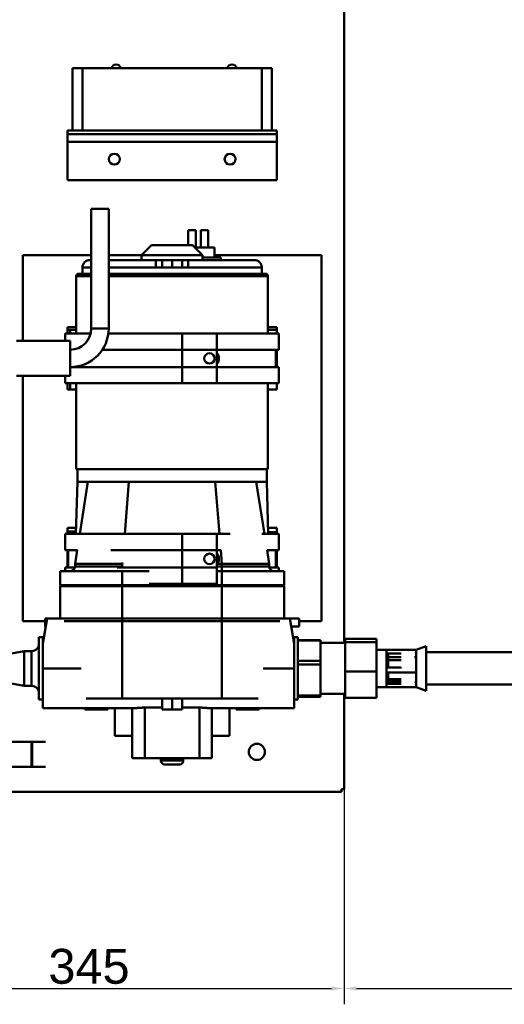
# Model space of a CAD drawing. Header units: millimetres. Extents: x 198383 to 706415, y -768832 to -310514.
# Tile 15 of 40: x 204877 to 205910, y -371181 to -369082. Entities that reach past the tile are written whole.
import ezdxf

# ---------------------------------------------------------------- set-up
doc = ezdxf.new("R2010")
doc.units = ezdxf.units.MM
for name, color, linetype, lineweight in [('Bemaßungen(DIN)', 7, 'Continuous', 25), ('Sichtbare Kanten(DIN)', 7, 'Continuous', 50), ('Sichtbare tangentiale Kanten(DIN)', 7, 'Continuous', 50)]:
    doc.layers.add(name, color=color, linetype=linetype, lineweight=lineweight)
doc.styles.add('DIN - Andere-03', font='arial.ttf')

msp = doc.modelspace()

# ---------------------------------------------------------------- linework, layer by layer
at = {"layer": 'Bemaßungen(DIN)', "color": 4, "linetype": 'Continuous', "lineweight": 25, "transparency": 16777216}
for p, q in [((205568.082, -370722.549), (205568.082, -371180.97)), ((205568.082, -370722.549), (205568.082, -371180.982)), ((203763.064, -371147.259), (205541.537, -371147.259)), ((205594.626, -371147.27), (206736.034, -371147.27))]:
    msp.add_line(p, q, dxfattribs=at)
at = {"layer": 'Bemaßungen(DIN)', "color": 4, "linetype": 'Continuous', "transparency": 16777216}
for points in [[(205541.537, -371142.835), (205541.537, -371151.683), (205568.082, -371147.259)], [(205594.626, -371142.846), (205594.626, -371151.694), (205568.082, -371147.27)]]:
    msp.add_solid(points, dxfattribs=at)
at = {"layer": 'Sichtbare Kanten(DIN)'}
for p, q in [((205568.082, -368662.705), (205568.082, -370410.653)), ((204989.414, -369318.352), (204989.414, -369185.63)), ((205010.65, -369185.63), (204989.414, -369185.63)), ((205010.65, -369185.63), (205392.889, -369185.63)), ((205414.124, -369185.63), (205392.889, -369185.63)), ((205414.124, -369318.352), (205414.124, -369185.63)), ((205424.742, -369318.352), (204978.797, -369318.352)), ((204978.797, -369318.352), (204978.797, -369326.315)), ((205424.742, -369326.315), (204978.797, -369326.315)), ((204978.797, -369326.315), (204978.797, -369342.241)), ((205392.889, -369318.352), (205010.65, -369318.352)), ((205424.742, -369318.352), (205424.742, -369326.315)), ((205424.742, -369342.241), (205424.742, -369326.315)), ((204978.797, -369342.241), (204978.797, -369424.529)), ((205424.742, -369342.241), (205424.742, -369424.529)), ((205424.742, -369424.529), (204978.797, -369424.529)), ((205029.231, -369485.581), (205066.393, -369485.581)), ((205029.231, -369485.581), (205029.231, -369740.407)), ((205066.393, -369485.581), (205066.393, -369740.407)), ((205236.087, -369530.707), (205252.014, -369530.707)), ((205236.087, -369562.56), (205236.087, -369530.707)), ((205252.014, -369567.869), (205252.014, -369530.707)), ((205262.632, -369530.707), (205278.558, -369530.707)), ((205262.632, -369567.869), (205262.632, -369530.707)), ((205278.558, -369567.869), (205278.558, -369530.707)), ((205157.781, -369562.56), (205136.546, -369583.795)), ((205157.781, -369562.56), (205245.378, -369562.56)), ((205245.378, -369562.56), (205266.613, -369583.795)), ((205250.687, -369567.869), (205291.831, -369567.869)), ((205291.831, -369589.104), (205291.831, -369567.869)), ((204883.237, -369583.795), (205029.231, -369583.795)), ((204883.237, -369766.951), (204883.237, -369583.795)), ((205066.393, -369583.795), (205136.546, -369583.795)), ((205136.546, -369583.795), (205136.546, -369594.413)), ((205266.613, -369583.795), (205136.546, -369583.795)), ((205266.613, -369583.795), (205266.613, -369594.413)), ((205266.613, -369589.104), (205305.103, -369589.104)), ((205291.831, -369583.795), (205520.302, -369583.795)), ((205305.103, -369594.413), (205305.103, -369589.104)), ((205520.302, -369583.795), (205520.302, -370364.2)), ((205010.46, -369610.34), (205010.46, -369623.612)), ((205026.387, -369594.413), (205029.231, -369594.413)), ((205066.393, -369594.413), (205167.072, -369594.413)), ((205167.072, -369594.413), (205180.344, -369594.413)), ((205167.072, -369610.34), (205167.072, -369594.413)), ((205236.087, -369610.34), (205167.072, -369610.34)), ((205180.344, -369594.413), (205180.344, -369610.34)), ((205180.344, -369594.413), (205201.58, -369594.413)), ((205201.58, -369594.413), (205201.58, -369610.34)), ((205201.58, -369594.413), (205222.815, -369594.413)), ((205222.815, -369594.413), (205222.815, -369610.34)), ((205222.815, -369594.413), (205236.087, -369594.413)), ((205236.087, -369594.413), (205236.087, -369610.34)), ((205236.087, -369594.413), (205376.773, -369594.413)), ((205392.699, -369610.34), (205392.699, -369623.612)), ((204997.188, -369628.921), (204997.188, -369751.025)), ((205002.497, -369623.612), (205029.231, -369623.612)), ((205066.393, -369623.612), (205400.662, -369623.612)), ((205405.971, -369628.921), (205405.971, -369751.025)), ((204978.797, -369751.025), (204978.797, -369737.753)), ((204978.797, -369737.753), (204997.188, -369737.753)), ((205405.971, -369737.753), (205424.742, -369737.753)), ((205424.742, -369737.753), (205424.742, -369751.025)), ((204973.829, -369751.025), (204973.829, -369766.951)), ((204973.829, -369751.025), (205027.964, -369751.025)), ((204978.797, -369743.062), (204997.188, -369743.062)), ((204984.106, -369751.025), (204984.106, -369743.062)), ((205065.705, -369751.025), (205222.815, -369751.025)), ((205297.139, -369751.025), (205222.815, -369751.025)), ((205297.139, -369751.025), (205429.33, -369751.025)), ((205297.139, -369751.025), (205297.139, -369785.533)), ((205405.971, -369743.062), (205424.742, -369743.062)), ((205429.33, -369751.025), (205429.33, -369785.533)), ((204869.965, -369766.951), (204984.106, -369766.951)), ((204984.106, -369841.276), (204984.106, -369766.951)), ((205222.815, -369785.533), (205052.916, -369785.533)), ((205222.815, -369785.533), (205297.139, -369785.533)), ((205297.139, -369785.533), (205297.139, -369822.695)), ((205429.33, -369785.533), (205297.139, -369785.533)), ((205422.96, -369822.695), (205422.96, -369785.533)), ((205424.742, -369785.533), (205424.742, -369822.695)), ((204869.965, -369841.276), (204984.106, -369841.276)), ((204883.237, -370364.2), (204883.237, -369841.276)), ((204973.829, -369841.276), (204973.829, -369857.202)), ((204984.106, -369822.695), (205222.815, -369822.695)), ((205297.139, -369822.695), (205222.815, -369822.695)), ((205297.139, -369822.695), (205429.33, -369822.695)), ((205297.139, -369822.695), (205297.139, -369857.202)), ((205429.33, -369822.695), (205429.33, -369857.202)), ((204973.829, -369857.202), (205222.815, -369857.202)), ((204978.797, -369870.475), (204978.797, -369857.202)), ((204984.106, -369870.475), (204984.106, -369857.202)), ((204997.188, -369857.202), (204997.188, -370040.359)), ((205297.139, -369857.202), (205222.815, -369857.202)), ((205297.139, -369857.202), (205429.33, -369857.202)), ((205405.971, -369857.202), (205405.971, -370040.359)), ((205424.742, -369857.202), (205424.742, -369870.475)), ((204997.188, -369870.475), (204978.797, -369870.475)), ((205424.742, -369870.475), (205405.971, -369870.475)), ((204997.188, -370040.359), (205405.971, -370040.359)), ((204999.842, -370040.359), (204999.842, -370066.903)), ((205403.317, -370040.359), (205403.317, -370066.903)), ((204996.464, -370178.389), (204999.842, -370066.903)), ((204999.842, -370066.903), (205022.07, -370066.903)), ((205022.07, -370066.903), (205109.524, -370066.903)), ((205109.524, -370066.903), (205293.636, -370066.903)), ((205293.636, -370066.903), (205381.089, -370066.903)), ((205381.089, -370066.903), (205403.317, -370066.903)), ((205403.317, -370066.903), (205406.695, -370178.389)), ((204973.829, -370178.389), (204973.829, -370212.897)), ((204973.829, -370178.389), (205222.815, -370178.389)), ((204978.797, -370178.389), (204978.797, -370165.117)), ((204978.797, -370165.117), (204996.866, -370165.117)), ((204978.797, -370173.08), (204996.625, -370173.08)), ((204984.106, -370178.389), (204984.106, -370173.08)), ((205297.139, -370178.389), (205222.815, -370178.389)), ((205297.139, -370178.389), (205325.291, -370178.389)), ((205297.139, -370178.389), (205297.139, -370212.897)), ((205392.802, -370178.389), (205429.33, -370178.389)), ((205406.293, -370165.117), (205424.742, -370165.117)), ((205406.582, -370174.657), (205424.742, -370174.657)), ((205424.742, -370165.117), (205424.742, -370178.389)), ((205429.33, -370178.389), (205429.33, -370212.897)), ((204999.788, -370212.897), (204973.829, -370212.897)), ((204978.797, -370250.059), (204978.797, -370212.897)), ((204980.2, -370250.059), (204980.2, -370212.897)), ((205222.815, -370212.897), (205070.649, -370212.897)), ((205222.815, -370212.897), (205297.139, -370212.897)), ((205297.139, -370212.897), (205297.139, -370250.059)), ((205305.967, -370212.897), (205297.139, -370212.897)), ((205429.33, -370212.897), (205403.999, -370212.897)), ((205422.96, -370250.059), (205422.96, -370212.897)), ((205424.742, -370212.897), (205424.742, -370250.059)), ((204962.68, -370258.022), (204962.68, -370287.221)), ((204962.68, -370258.022), (205095.402, -370258.022)), ((204973.829, -370250.059), (204994.196, -370250.059)), ((204973.829, -370250.059), (204973.829, -370258.022)), ((204994.534, -370242.096), (205095.402, -370242.096)), ((204994.534, -370247.405), (204994.534, -370242.096)), ((205084.071, -370250.059), (205222.815, -370250.059)), ((205096.347, -370242.096), (205095.402, -370242.096)), ((205095.402, -370258.022), (205152.664, -370258.022)), ((205297.139, -370250.059), (205222.815, -370250.059)), ((205297.139, -370250.059), (205297.139, -370284.567)), ((205297.139, -370258.022), (205307.757, -370258.022)), ((205307.757, -370242.096), (205298.053, -370242.096)), ((205307.757, -370242.096), (205408.626, -370242.096)), ((205307.757, -370258.022), (205440.479, -370258.022)), ((205408.626, -370247.405), (205408.626, -370242.096)), ((205408.963, -370250.059), (205429.33, -370250.059)), ((205429.33, -370250.059), (205429.33, -370258.022)), ((205440.479, -370287.221), (205440.479, -370258.022)), ((204962.68, -370287.221), (204965.335, -370289.876)), ((204962.68, -370287.221), (205095.402, -370287.221)), ((204962.68, -370289.876), (205095.402, -370289.876)), ((204962.68, -370289.876), (204962.68, -370358.891)), ((205307.757, -370287.221), (205095.402, -370287.221)), ((205095.402, -370289.876), (205307.757, -370289.876)), ((205152.664, -370284.567), (205222.815, -370284.567)), ((205297.139, -370284.567), (205222.815, -370284.567)), ((205307.757, -370287.221), (205440.479, -370287.221)), ((205307.757, -370289.876), (205440.479, -370289.876)), ((205437.825, -370289.876), (205440.479, -370287.221)), ((205440.479, -370358.891), (205440.479, -370289.876)), ((204930.827, -370364.2), (204883.237, -370364.2)), ((204925.708, -370411.98), (204935.069, -370358.891)), ((204930.827, -370375.925), (204930.827, -370358.891)), ((204930.827, -370358.891), (204935.069, -370358.891)), ((204935.069, -370358.891), (204971.579, -370358.891)), ((205095.402, -370358.891), (204971.579, -370358.891)), ((204971.579, -370358.891), (205095.402, -370358.891)), ((204971.579, -370364.2), (205095.402, -370364.2)), ((205307.757, -370358.891), (205095.402, -370358.891)), ((205307.757, -370358.891), (205095.402, -370358.891)), ((205307.757, -370364.2), (205095.402, -370364.2)), ((205431.58, -370358.891), (205307.757, -370358.891)), ((205307.757, -370358.891), (205431.58, -370358.891)), ((205307.757, -370364.2), (205431.58, -370364.2)), ((205431.58, -370358.891), (205452.543, -370358.891)), ((205452.543, -370358.891), (205461.904, -370411.98)), ((205452.543, -370358.891), (205472.332, -370358.891)), ((205472.332, -370358.891), (205472.332, -370375.925)), ((205520.302, -370364.2), (205472.332, -370364.2)), ((204932.065, -370375.925), (204930.827, -370375.925)), ((205472.332, -370375.925), (205455.547, -370375.925)), ((204917.745, -370531.429), (204917.745, -370398.708)), ((204917.745, -370398.708), (204925.708, -370398.708)), ((204925.708, -370411.98), (204925.708, -370398.708)), ((205461.904, -370398.708), (205461.904, -370411.98)), ((205469.868, -370398.708), (205461.904, -370398.708)), ((205469.868, -370398.708), (205469.868, -370531.429)), ((205517.648, -370404.67), (205469.868, -370404.67)), ((205517.648, -370404.67), (205517.648, -370405.529)), ((205517.648, -370410.653), (205517.648, -370405.529)), ((205570.736, -370408.992), (205570.736, -370402.189)), ((205570.736, -370402.189), (205637.097, -370402.189)), ((205570.736, -370471.872), (205570.736, -370408.992)), ((205570.736, -370408.992), (205637.097, -370408.992)), ((205637.097, -370402.189), (205637.097, -370408.992)), ((205637.097, -370408.992), (205637.097, -370471.872)), ((204859.347, -370433.215), (204885.891, -370427.906)), ((204885.891, -370427.906), (204901.818, -370427.906)), ((204885.891, -370502.231), (204885.891, -370427.906)), ((204925.708, -370410.653), (204925.942, -370410.653)), ((204925.708, -370465.069), (204925.708, -370411.98)), ((205461.904, -370410.653), (205461.67, -370410.653)), ((205461.904, -370411.98), (205461.904, -370465.069)), ((205517.648, -370410.653), (205517.648, -370443.835)), ((205570.736, -370410.653), (205517.648, -370410.653)), ((205658.333, -370425.252), (205637.097, -370425.252)), ((205658.333, -370425.252), (205658.333, -370425.446)), ((205722.039, -370425.42), (205658.333, -370425.42)), ((205658.333, -370425.446), (205658.333, -370468.994)), ((205722.039, -370425.252), (205743.275, -370417.289)), ((205722.039, -370425.446), (205722.039, -370425.252)), ((205722.039, -370468.994), (205722.039, -370425.446)), ((205743.275, -370417.289), (205743.275, -370512.848)), ((205517.648, -370448.965), (205517.648, -370443.835)), ((205517.648, -370448.965), (205517.648, -370456.311)), ((205662.314, -370433.234), (205690.193, -370433.234)), ((205982.174, -370430.561), (205743.275, -370430.561)), ((204925.708, -370465.069), (204925.708, -370550.011)), ((205461.904, -370465.069), (205461.904, -370550.011)), ((205517.648, -370456.311), (205517.648, -370464.194)), ((205517.648, -370464.194), (205517.648, -370515.171)), ((205570.736, -370471.872), (205637.097, -370471.872)), ((205570.736, -370527.948), (205570.736, -370471.872)), ((205637.097, -370471.872), (205637.097, -370527.948)), ((205658.333, -370468.994), (205658.333, -370504.885)), ((205690.216, -370463.161), (205659.171, -370463.161)), ((205722.039, -370504.885), (205722.039, -370468.994)), ((205721.755, -370473.779), (205658.617, -370473.779)), ((204859.347, -370496.922), (204885.891, -370502.231)), ((204885.891, -370502.231), (204901.818, -370502.231)), ((205658.333, -370504.885), (205637.097, -370504.885)), ((205722.039, -370504.717), (205658.333, -370504.717)), ((205690.187, -370497.87), (205662.314, -370497.87)), ((205722.039, -370504.885), (205743.275, -370512.848)), ((205982.174, -370499.576), (205743.275, -370499.576)), ((204917.745, -370531.429), (204925.708, -370531.429)), ((205095.402, -370528.775), (205018.074, -370528.775)), ((205095.402, -370528.775), (205018.074, -370528.775)), ((205201.58, -370528.775), (205095.402, -370528.775)), ((205095.402, -370528.775), (205307.757, -370528.775)), ((205180.344, -370528.775), (205180.344, -370552.665)), ((205201.58, -370528.775), (205201.58, -370552.665)), ((205307.757, -370528.775), (205201.58, -370528.775)), ((205222.815, -370528.775), (205222.815, -370552.665)), ((205385.085, -370528.775), (205307.757, -370528.775)), ((205385.085, -370528.775), (205307.757, -370528.775)), ((205469.868, -370531.429), (205461.904, -370531.429)), ((205517.648, -370525.467), (205469.868, -370525.467)), ((205517.648, -370515.171), (205517.648, -370523.054)), ((205570.736, -370519.484), (205517.648, -370519.484)), ((205517.648, -370523.054), (205517.648, -370525.467)), ((205568.082, -370519.484), (205568.082, -370722.549)), ((205570.736, -370527.948), (205637.097, -370527.948)), ((205118.854, -370550.011), (204925.708, -370550.011)), ((205015.769, -370550.011), (205015.769, -370552.665)), ((205015.769, -370552.665), (205028.029, -370552.665)), ((205028.029, -370550.011), (205028.029, -370552.665)), ((205028.029, -370552.665), (205052.55, -370552.665)), ((205052.55, -370550.011), (205052.55, -370552.665)), ((205052.55, -370552.665), (205064.81, -370552.665)), ((205064.81, -370550.011), (205064.81, -370552.665)), ((205079.476, -370550.011), (205079.476, -370608.408)), ((205116.638, -370550.011), (205116.638, -370656.188)), ((205180.344, -370548.504), (205143.182, -370548.504)), ((205180.344, -370552.665), (205201.58, -370552.665)), ((205201.58, -370552.665), (205222.815, -370552.665)), ((205259.977, -370548.504), (205222.815, -370548.504)), ((205461.904, -370550.011), (205284.306, -370550.011)), ((205286.522, -370656.188), (205286.522, -370550.011)), ((205323.684, -370550.011), (205323.684, -370608.408)), ((205338.349, -370550.011), (205338.349, -370552.665)), ((205338.349, -370552.665), (205350.609, -370552.665)), ((205350.609, -370550.011), (205350.609, -370552.665)), ((205350.609, -370552.665), (205375.13, -370552.665)), ((205375.13, -370550.011), (205375.13, -370552.665)), ((205375.13, -370552.665), (205387.39, -370552.665)), ((205387.39, -370550.011), (205387.39, -370552.665)), ((205116.638, -370608.408), (205079.476, -370608.408)), ((205323.684, -370608.408), (205286.522, -370608.408)), ((204901.818, -370621.68), (204843.42, -370621.68)), ((204901.818, -370674.769), (204901.818, -370621.68)), ((204903.266, -370621.68), (204901.818, -370621.68)), ((204903.266, -370674.769), (204903.266, -370621.68)), ((204931.499, -370621.68), (204903.266, -370621.68)), ((205143.182, -370656.188), (205116.638, -370656.188)), ((205259.977, -370656.188), (205143.182, -370656.188)), ((205177.69, -370661.497), (205177.69, -370656.188)), ((205225.47, -370661.497), (205225.47, -370656.188)), ((205286.522, -370656.188), (205259.977, -370656.188)), ((204843.42, -370674.769), (204901.818, -370674.769)), ((204901.818, -370674.769), (204903.266, -370674.769)), ((204903.266, -370674.769), (204931.499, -370674.769)), ((205217.506, -370669.46), (205185.653, -370669.46)), ((205562.773, -370722.549), (205568.082, -370722.549)), ((205562.773, -370727.858), (205562.773, -370722.549)), ((205562.773, -370727.858), (204355.8, -370727.858))]:
    msp.add_line(p, q, dxfattribs=at)
at = {"layer": 'Sichtbare Kanten(DIN)', "flags": 128}
for points in [[(205658.333, -370428.876), (205658.337, -370429.138), (205658.352, -370429.403), (205658.377, -370429.668), (205658.415, -370429.938), (205658.47, -370430.216), (205658.543, -370430.498), (205658.634, -370430.778), (205658.745, -370431.049), (205658.873, -370431.307), (205659.015, -370431.548), (205659.171, -370431.77), (205659.343, -370431.979), (205659.533, -370432.175), (205659.737, -370432.357), (205659.956, -370432.524), (205660.188, -370432.674), (205660.431, -370432.807), (205660.685, -370432.921), (205660.947, -370433.017), (205661.216, -370433.096), (205661.489, -370433.157), (205661.764, -370433.2), (205662.04, -370433.226), (205662.314, -370433.234)], [(205721.379, -370431.513), (205721.438, -370431.416), (205721.495, -370431.315), (205721.55, -370431.211), (205721.602, -370431.104), (205721.651, -370430.995), (205721.697, -370430.884), (205721.74, -370430.771), (205721.78, -370430.657), (205721.816, -370430.542), (205721.849, -370430.427), (205721.879, -370430.311), (205721.906, -370430.195), (205721.93, -370430.08), (205721.952, -370429.966), (205721.97, -370429.854), (205721.986, -370429.744), (205721.999, -370429.634), (205722.01, -370429.525), (205722.019, -370429.416), (205722.027, -370429.308), (205722.032, -370429.199), (205722.036, -370429.091), (205722.038, -370428.983), (205722.039, -370428.876)], [(205659.171, -370463.162), (205659.097, -370463.162), (205659.028, -370463.166), (205658.96, -370463.171), (205658.896, -370463.179), (205658.834, -370463.189), (205658.776, -370463.203), (205658.72, -370463.219), (205658.669, -370463.239), (205658.622, -370463.262), (205658.578, -370463.288), (205658.539, -370463.318), (205658.504, -370463.351), (205658.473, -370463.387), (205658.445, -370463.425), (205658.421, -370463.467), (205658.401, -370463.51), (205658.384, -370463.556), (205658.369, -370463.604), (205658.358, -370463.656), (205658.348, -370463.71), (205658.341, -370463.767), (205658.336, -370463.827), (205658.334, -370463.89), (205658.333, -370463.956)], [(205722.039, -370463.956), (205722.039, -370463.908), (205722.037, -370463.861), (205722.035, -370463.816), (205722.031, -370463.772), (205722.026, -370463.73), (205722.02, -370463.689), (205722.013, -370463.65), (205722.004, -370463.613), (205721.995, -370463.577), (205721.983, -370463.542), (205721.97, -370463.509), (205721.956, -370463.477), (205721.939, -370463.446), (205721.921, -370463.417), (205721.9, -370463.389), (205721.878, -370463.362), (205721.854, -370463.337), (205721.827, -370463.314), (205721.799, -370463.292), (205721.768, -370463.272), (205721.735, -370463.254), (205721.7, -370463.238), (205721.663, -370463.223), (205721.623, -370463.211)], [(205658.333, -370473.445), (205658.333, -370473.472), (205658.334, -370473.498), (205658.336, -370473.523), (205658.339, -370473.546), (205658.342, -370473.569), (205658.346, -370473.59), (205658.351, -370473.61), (205658.357, -370473.629), (205658.364, -370473.647), (205658.372, -370473.664), (205658.381, -370473.679), (205658.391, -370473.693), (205658.402, -370473.707), (205658.415, -370473.719), (205658.428, -370473.73), (205658.443, -370473.74), (205658.46, -370473.749), (205658.478, -370473.757), (205658.497, -370473.764), (205658.518, -370473.769), (205658.54, -370473.774), (205658.564, -370473.777), (205658.59, -370473.779), (205658.617, -370473.779)], [(205721.755, -370473.779), (205721.782, -370473.779), (205721.808, -370473.777), (205721.832, -370473.774), (205721.854, -370473.769), (205721.875, -370473.764), (205721.894, -370473.757), (205721.912, -370473.749), (205721.928, -370473.74), (205721.944, -370473.73), (205721.957, -370473.719), (205721.97, -370473.707), (205721.981, -370473.693), (205721.991, -370473.679), (205722, -370473.664), (205722.008, -370473.647), (205722.015, -370473.629), (205722.021, -370473.61), (205722.026, -370473.59), (205722.03, -370473.569), (205722.033, -370473.546), (205722.036, -370473.523), (205722.038, -370473.498), (205722.039, -370473.472), (205722.039, -370473.445)], [(205662.314, -370497.87), (205662.04, -370497.879), (205661.764, -370497.907), (205661.489, -370497.954), (205661.216, -370498.02), (205660.947, -370498.104), (205660.685, -370498.207), (205660.431, -370498.329), (205660.188, -370498.47), (205659.956, -370498.628), (205659.737, -370498.803), (205659.533, -370498.992), (205659.343, -370499.194), (205659.171, -370499.409), (205659.015, -370499.634), (205658.873, -370499.876), (205658.745, -370500.134), (205658.634, -370500.402), (205658.543, -370500.675), (205658.47, -370500.948), (205658.415, -370501.214), (205658.377, -370501.469), (205658.352, -370501.717), (205658.337, -370501.962), (205658.333, -370502.202)], [(205722.039, -370502.202), (205722.038, -370502.099), (205722.036, -370501.995), (205722.032, -370501.89), (205722.025, -370501.785), (205722.017, -370501.678), (205722.007, -370501.571), (205721.994, -370501.463), (205721.979, -370501.355), (205721.962, -370501.244), (205721.941, -370501.131), (205721.917, -370501.015), (205721.89, -370500.899), (205721.86, -370500.781), (205721.826, -370500.663), (205721.788, -370500.545), (205721.747, -370500.427), (205721.702, -370500.311), (205721.654, -370500.195), (205721.603, -370500.081), (205721.548, -370499.969), (205721.49, -370499.86), (205721.43, -370499.754), (205721.368, -370499.651), (205721.303, -370499.552)], [(205118.854, -370550.01), (205119.407, -370550.002), (205120.018, -370549.977), (205120.68, -370549.939), (205121.392, -370549.888), (205122.147, -370549.827), (205122.942, -370549.757), (205123.773, -370549.68), (205124.637, -370549.597), (205125.548, -370549.508), (205126.511, -370549.415), (205127.523, -370549.319), (205128.579, -370549.222), (205129.675, -370549.125), (205130.809, -370549.031), (205131.976, -370548.94), (205133.172, -370548.854), (205134.393, -370548.777), (205135.635, -370548.707), (205136.89, -370548.648), (205138.154, -370548.597), (205139.421, -370548.557), (205140.685, -370548.528), (205141.94, -370548.51), (205143.182, -370548.504)], [(205259.977, -370548.504), (205261.219, -370548.51), (205262.475, -370548.528), (205263.738, -370548.557), (205265.005, -370548.597), (205266.269, -370548.648), (205267.524, -370548.707), (205268.765, -370548.777), (205269.986, -370548.854), (205271.182, -370548.94), (205272.349, -370549.031), (205273.483, -370549.125), (205274.579, -370549.222), (205275.636, -370549.319), (205276.647, -370549.415), (205277.611, -370549.508), (205278.523, -370549.597), (205279.386, -370549.68), (205280.217, -370549.757), (205281.012, -370549.827), (205281.767, -370549.888), (205282.479, -370549.939), (205283.141, -370549.977), (205283.752, -370550.002), (205284.305, -370550.01)]]:
    msp.add_lwpolyline(points, dxfattribs=at)
at = {"layer": 'Sichtbare Kanten(DIN)', "ltscale": 15}
for centre, radius in [((205078.338, -369379.404), 11.68), ((205325.201, -369379.404), 11.68), ((205281.213, -369804.114), 11.149), ((205281.213, -370231.478), 11.149), ((205382.271, -370642.916), 17.254)]:
    msp.add_circle(centre, radius, dxfattribs=at)
for centre, radius, start, end in [((205082.32, -369188.284), 10.618, 14.477512, 165.522488), ((205329.182, -369188.284), 10.618, 14.477512, 165.522488), ((205026.387, -369610.34), 15.927, 90, 180), ((205376.773, -369610.34), 15.927, 0, 90), ((205002.497, -369628.921), 5.309, 90, 180), ((205400.662, -369628.921), 5.309, 0, 90), ((204984.106, -369740.407), 82.288, 270, 0), ((204984.106, -369740.407), 45.125, 270, 0), ((205281.213, -369804.114), 19.908, 323.130102, 36.869898), ((205281.213, -370231.478), 19.908, 323.130102, 36.869898), ((204983.916, -370247.405), 10.618, 270, 0), ((205419.244, -370247.405), 10.618, 180, 270), ((204901.818, -370411.98), 15.927, 270, 0), ((204901.818, -370518.157), 15.927, 0, 90), ((205185.653, -370661.497), 7.963, 180, 270), ((205217.506, -370661.497), 7.963, 270, 0)]:
    msp.add_arc(centre, radius, start, end, dxfattribs=at)
for major_axis, start_param, end_param in [((0, 34.508), 4.71238902, 4.71239218), ((0, -34.508), 1.57077566, 1.57079613)]:
    msp.add_ellipse((205690.186, -370465.069), major_axis=major_axis, ratio=0.00087518, start_param=start_param, end_param=end_param, dxfattribs=at)
at = {"layer": 'Sichtbare tangentiale Kanten(DIN)'}
for p, q in [((205010.65, -369318.352), (205010.65, -369185.63)), ((205392.889, -369318.352), (205392.889, -369185.63)), ((204978.797, -369342.241), (205424.742, -369342.241)), ((205029.231, -369610.34), (205010.46, -369610.34)), ((205167.072, -369610.34), (205066.393, -369610.34)), ((205392.699, -369610.34), (205236.087, -369610.34)), ((205029.231, -369628.921), (204997.188, -369628.921)), ((205405.971, -369628.921), (205066.393, -369628.921)), ((205029.231, -369740.407), (205066.393, -369740.407)), ((205222.815, -369751.025), (205222.815, -369785.533)), ((205222.815, -369822.695), (205222.815, -369785.533)), ((205222.815, -369822.695), (205222.815, -369857.202)), ((205004.547, -370178.389), (205022.07, -370066.903)), ((205100.537, -370178.389), (205109.524, -370066.903)), ((205302.622, -370178.389), (205293.636, -370066.903)), ((205398.612, -370178.389), (205381.089, -370066.903)), ((205222.815, -370178.389), (205222.815, -370212.897)), ((204994.534, -370242.096), (204999.123, -370212.897)), ((205222.815, -370250.059), (205222.815, -370212.897)), ((205307.757, -370242.096), (205305.404, -370212.897)), ((205408.626, -370242.096), (205404.036, -370212.897)), ((205095.402, -370242.096), (205095.628, -370239.292)), ((204994.534, -370247.405), (205095.402, -370247.405)), ((205095.402, -370247.405), (205095.402, -370242.096)), ((205095.402, -370250.059), (205095.402, -370247.405)), ((205096.347, -370247.405), (205095.402, -370247.405)), ((205095.402, -370258.022), (205095.402, -370257.339)), ((205095.402, -370287.221), (205095.402, -370258.022)), ((205222.815, -370250.059), (205222.815, -370284.567)), ((205307.757, -370247.405), (205297.139, -370247.405)), ((205307.757, -370247.405), (205307.757, -370242.096)), ((205307.757, -370258.022), (205307.757, -370247.405)), ((205307.757, -370247.405), (205408.626, -370247.405)), ((205307.757, -370258.022), (205307.757, -370287.221)), ((205095.402, -370287.221), (205095.402, -370289.876)), ((205095.402, -370358.891), (205095.402, -370289.876)), ((205307.757, -370289.876), (205307.757, -370287.221)), ((205307.757, -370289.876), (205307.757, -370358.891)), ((205095.402, -370364.2), (205095.402, -370358.891)), ((205095.402, -370528.775), (205095.402, -370364.2)), ((205307.757, -370364.2), (205307.757, -370358.891)), ((205307.757, -370528.775), (205307.757, -370364.2)), ((205469.868, -370405.529), (205517.648, -370405.529)), ((204901.818, -370502.231), (204901.818, -370427.906)), ((205517.648, -370448.965), (205469.868, -370448.965)), ((205662.314, -370441.117), (205662.314, -370433.234)), ((205662.314, -370447.402), (205662.314, -370441.117)), ((205690.206, -370441.117), (205662.314, -370441.117)), ((205662.314, -370447.402), (205690.21, -370447.402)), ((205662.314, -370463.161), (205662.314, -370447.402)), ((205007.346, -370465.069), (204925.708, -370465.069)), ((205461.904, -370465.069), (205395.813, -370465.069)), ((205469.868, -370456.311), (205517.648, -370456.311)), ((205662.314, -370487.878), (205662.314, -370473.779)), ((205662.314, -370487.878), (205662.314, -370493.03)), ((205690.207, -370487.878), (205662.314, -370487.878)), ((205662.314, -370493.03), (205690.201, -370493.03)), ((205662.314, -370497.87), (205662.314, -370493.03)), ((205517.648, -370523.054), (205469.868, -370523.054)), ((205143.182, -370656.188), (205143.182, -370548.504)), ((205259.977, -370548.504), (205259.977, -370656.188)), ((205177.69, -370661.497), (205225.47, -370661.497))]:
    msp.add_line(p, q, dxfattribs=at)
at = {"layer": 'Sichtbare tangentiale Kanten(DIN)', "ltscale": 15}
for centre, major_axis, ratio, start_param, end_param in [((205662.314, -370440.46), (-3.982, 0), 0.16494315, 0, 1.57079633), ((205662.314, -370440.46), (0, -6.942), 0.57359973, 4.71238898, 6.28318531), ((205718.058, -370440.46), (-3.982, 0), 0.16494315, 1.60136671, 3.14159265), ((205718.058, -370440.46), (0, -6.942), 0.57359973, 1.29349747, 1.57079633), ((205662.314, -370495.089), (0, 7.211), 0.55220008, 0, 1.57079633), ((205662.314, -370495.089), (3.982, 0), 0.51705134, 1.57079633, 3.14159265), ((205718.058, -370495.089), (3.982, 0), 0.51705134, 0, 1.29083168), ((205718.058, -370495.089), (0, 7.211), 0.55220008, 4.71238898, 4.97949547)]:
    msp.add_ellipse(centre, major_axis=major_axis, ratio=ratio, start_param=start_param, end_param=end_param, dxfattribs=at)

# ---------------------------------------------------------------- texts
at = {"layer": 'Bemaßungen(DIN)', "color": 4, "linetype": 'Continuous', "lineweight": 25, "transparency": 16777216, "insert": (204937.764, -371062.818), "char_height": 74.3243, "attachment_point": 1, "style": 'DIN - Andere-03'}
msp.add_mtext('\\A1;345', dxfattribs=at)

doc.saveas('drawing.dxf')
